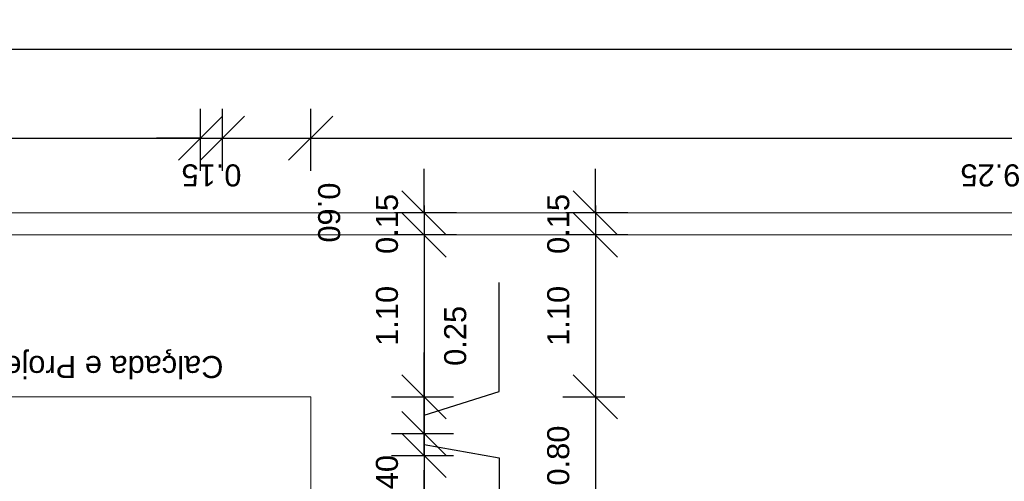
# Model space of a CAD drawing. Header units: centimetres. Extents: x 1481 to 8105, y -69 to 2574.
# Tile 13 of 16: x 3571 to 4241, y 2161 to 2474. Entities that reach past the tile are written whole.
import ezdxf

# ---------------------------------------------------------------- set-up
doc = ezdxf.new("R2010")
doc.units = ezdxf.units.CM
for name, color, linetype, lineweight in [('A-ANNO-DIMS', 1, 'Continuous', 9), ('A-FLOR', 192, 'Continuous', 9), ('A-WALL', 250, 'Continuous', 9), ('C-TOPO', 7, 'Continuous', 9), ('G-ANNO-TEXT', 231, 'Continuous', 9)]:
    doc.layers.add(name, color=color, linetype=linetype, lineweight=lineweight)
doc.styles.add('Arial', font='arial.ttf', dxfattribs={"height": 15})
doc.dimstyles.new('Cotas_Planta_Baixa', dxfattribs={"dimscale": 30.48, "dimtxt": 15.303891, "dimasz": 0.984252, "dimexe": 0.656168, "dimexo": 0.0625, "dimgap": 0.574147, "dimtad": 1, "dimlfac": 0.01, "dimrnd": 0.01, "dimzin": 0, "dimdsep": 46, "dimtxsty": 'Arial', "dimblk1": 'OBLIQUE', "dimblk2": 'OBLIQUE', "dimsah": 1, "dimcen": 0.09, "dimdle": 0.656168, "dimazin": 0, "dimtfac": 1, "dimtdec": 4, "dimtix": 1, "dimtmove": 0, "dimatfit": 3, "dimfxl": 0.787402, "dimfxlon": 1, "dimtvp": 1, "dimtolj": 1, "dimtzin": 0, "dimarcsym": 2})
doc.dimstyles.new('Cotas_Planta_Baixa_1', dxfattribs={"dimscale": 30.48, "dimtxt": 15.303891, "dimasz": 0.984252, "dimexe": 0.656168, "dimexo": 0.0625, "dimgap": 0.574147, "dimtad": 1, "dimlfac": 0.01, "dimrnd": 0.01, "dimzin": 0, "dimdsep": 46, "dimtxsty": 'Arial', "dimblk1": 'OBLIQUE', "dimblk2": 'OBLIQUE', "dimsah": 1, "dimcen": 0.09, "dimdle": 0.656168, "dimazin": 0, "dimtfac": 1, "dimtdec": 4, "dimtix": 1, "dimtmove": 1, "dimatfit": 3, "dimfxl": 0.787402, "dimfxlon": 1, "dimtvp": 1, "dimtolj": 1, "dimtzin": 0, "dimarcsym": 2})

# ---------------------------------------------------------------- blocks, each defined once
blk = doc.blocks.new('_Oblique')
at = {"color": 0, "linetype": 'ByBlock', "lineweight": -2}
blk.add_line((-0.5, -0.5), (0.5, 0.5), dxfattribs=at)
blk = doc.blocks.new('*D242')
at = {"layer": 'A-ANNO-DIMS', "color": 0, "lineweight": -2, "transparency": 16777216}
for p, q in [((3374.32, 2371.76), (3374.32, 2413.85)), ((3694.32, 2371.76), (3694.32, 2413.85)), ((3354.32, 2393.85), (3714.32, 2393.85))]:
    blk.add_line(p, q, dxfattribs=at)
at = {"layer": 'Defpoints', "color": 0, "transparency": 16777216}
for p in [(3694.32, 2393.85), (3374.32, 2369.85), (3694.32, 2369.85)]:
    blk.add_point(p, dxfattribs=at)
at = {"layer": 'A-ANNO-DIMS', "color": 0, "lineweight": -2, "transparency": 16777216, "xscale": 29.99999999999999, "yscale": 29.99999999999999, "zscale": 29.99999999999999, "rotation": 180}
blk.add_blockref('_Oblique', (3374.32, 2393.85), dxfattribs=at)
at = {"layer": 'A-ANNO-DIMS', "color": 0, "lineweight": -2, "transparency": 16777216, "xscale": 29.99999999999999, "yscale": 29.99999999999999, "zscale": 29.99999999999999}
blk.add_blockref('_Oblique', (3694.32, 2393.85), dxfattribs=at)
at = {"layer": 'A-ANNO-DIMS', "color": 0, "transparency": 16777216, "insert": (3534.32, 2368.69), "char_height": 15, "width": 48.5957, "attachment_point": 5, "rotation": 180, "style": 'Arial'}
blk.add_mtext('\\A1;3.20', dxfattribs=at)
blk = doc.blocks.new('*D243')
at = {"layer": 'A-ANNO-DIMS', "color": 0, "lineweight": -2, "transparency": 16777216}
for p, q in [((3694.32, 2371.76), (3694.32, 2413.85)), ((3709.32, 2371.76), (3709.32, 2413.85)), ((3694.32, 2393.85), (3664.32, 2393.85)), ((3694.32, 2393.85), (3709.32, 2393.85)), ((3709.32, 2393.85), (3739.32, 2393.85))]:
    blk.add_line(p, q, dxfattribs=at)
at = {"layer": 'Defpoints', "color": 0, "transparency": 16777216}
for p in [(3709.32, 2393.85), (3694.32, 2369.85), (3709.32, 2369.85)]:
    blk.add_point(p, dxfattribs=at)
at = {"layer": 'A-ANNO-DIMS', "color": 0, "lineweight": -2, "transparency": 16777216, "xscale": 29.99999999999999, "yscale": 29.99999999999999, "zscale": 29.99999999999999}
blk.add_blockref('_Oblique', (3694.32, 2393.85), dxfattribs=at)
at = {"layer": 'A-ANNO-DIMS', "color": 0, "lineweight": -2, "transparency": 16777216, "xscale": 29.99999999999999, "yscale": 29.99999999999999, "zscale": 29.99999999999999, "rotation": 180}
blk.add_blockref('_Oblique', (3709.32, 2393.85), dxfattribs=at)
at = {"layer": 'A-ANNO-DIMS', "color": 0, "transparency": 16777216, "insert": (3701.82, 2368.69), "char_height": 15, "width": 48.5957, "attachment_point": 5, "rotation": 180, "style": 'Arial'}
blk.add_mtext('\\A1;0.15', dxfattribs=at)
blk = doc.blocks.new('*D244')
at = {"layer": 'A-ANNO-DIMS', "color": 0, "lineweight": -2, "transparency": 16777216}
for p, q in [((3709.32, 2371.76), (3709.32, 2413.85)), ((3769.32, 2371.76), (3769.32, 2413.85)), ((3689.32, 2393.85), (3789.32, 2393.85))]:
    blk.add_line(p, q, dxfattribs=at)
at = {"layer": 'Defpoints', "color": 0, "transparency": 16777216}
for p in [(3769.32, 2393.85), (3709.32, 2369.85), (3769.32, 2369.85)]:
    blk.add_point(p, dxfattribs=at)
at = {"layer": 'A-ANNO-DIMS', "color": 0, "lineweight": -2, "transparency": 16777216, "xscale": 29.99999999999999, "yscale": 29.99999999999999, "zscale": 29.99999999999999, "rotation": 180}
blk.add_blockref('_Oblique', (3709.32, 2393.85), dxfattribs=at)
at = {"layer": 'A-ANNO-DIMS', "color": 0, "lineweight": -2, "transparency": 16777216, "xscale": 29.99999999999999, "yscale": 29.99999999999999, "zscale": 29.99999999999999}
blk.add_blockref('_Oblique', (3769.32, 2393.85), dxfattribs=at)
at = {"layer": 'A-ANNO-DIMS', "color": 0, "transparency": 16777216, "insert": (3789.37, 2363.68), "char_height": 15, "width": 48.5957, "attachment_point": 1, "rotation": 270, "line_spacing_factor": 0.941778, "style": 'Arial'}
blk.add_mtext('\\A1;0.60', dxfattribs=at)
blk = doc.blocks.new('*D245')
at = {"layer": 'A-ANNO-DIMS', "color": 0, "lineweight": -2, "transparency": 16777216}
for p, q in [((3769.32, 2371.76), (3769.32, 2413.85)), ((4694.32, 2371.76), (4694.32, 2413.85)), ((3749.32, 2393.85), (4714.32, 2393.85))]:
    blk.add_line(p, q, dxfattribs=at)
at = {"layer": 'Defpoints', "color": 0, "transparency": 16777216}
for p in [(4694.32, 2393.85), (3769.32, 2369.85), (4694.32, 2369.85)]:
    blk.add_point(p, dxfattribs=at)
at = {"layer": 'A-ANNO-DIMS', "color": 0, "lineweight": -2, "transparency": 16777216, "xscale": 29.99999999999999, "yscale": 29.99999999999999, "zscale": 29.99999999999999, "rotation": 180}
blk.add_blockref('_Oblique', (3769.32, 2393.85), dxfattribs=at)
at = {"layer": 'A-ANNO-DIMS', "color": 0, "lineweight": -2, "transparency": 16777216, "xscale": 29.99999999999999, "yscale": 29.99999999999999, "zscale": 29.99999999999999}
blk.add_blockref('_Oblique', (4694.32, 2393.85), dxfattribs=at)
at = {"layer": 'A-ANNO-DIMS', "color": 0, "transparency": 16777216, "insert": (4231.82, 2368.69), "char_height": 15, "width": 48.5957, "attachment_point": 5, "rotation": 180, "style": 'Arial'}
blk.add_mtext('\\A1;9.25', dxfattribs=at)
blk = doc.blocks.new('*D247')
at = {"layer": 'A-ANNO-DIMS', "color": 0, "lineweight": -2, "transparency": 16777216}
for p, q in [((1709.32, 2432.35), (1709.32, 2474.44)), ((4709.32, 2432.35), (4709.32, 2474.44)), ((1689.32, 2454.44), (4729.32, 2454.44))]:
    blk.add_line(p, q, dxfattribs=at)
at = {"layer": 'Defpoints', "color": 0, "transparency": 16777216}
for p in [(4709.32, 2454.44), (1709.32, 2430.44), (4709.32, 2430.44)]:
    blk.add_point(p, dxfattribs=at)
at = {"layer": 'A-ANNO-DIMS', "color": 0, "lineweight": -2, "transparency": 16777216, "xscale": 29.99999999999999, "yscale": 29.99999999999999, "zscale": 29.99999999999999, "rotation": 180}
blk.add_blockref('_Oblique', (1709.32, 2454.44), dxfattribs=at)
at = {"layer": 'A-ANNO-DIMS', "color": 0, "lineweight": -2, "transparency": 16777216, "xscale": 29.99999999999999, "yscale": 29.99999999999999, "zscale": 29.99999999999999}
blk.add_blockref('_Oblique', (4709.32, 2454.44), dxfattribs=at)
at = {"layer": 'A-ANNO-DIMS', "color": 0, "transparency": 16777216, "insert": (3209.32, 2429.28), "char_height": 15, "width": 62.4399, "attachment_point": 5, "rotation": 180, "style": 'Arial'}
blk.add_mtext('\\A1;30.00', dxfattribs=at)
blk = doc.blocks.new('*D260')
at = {"layer": 'A-ANNO-DIMS', "color": 0, "lineweight": -2, "transparency": 16777216}
for p, q in [((3846.45, 2343.06), (3846.45, 2373.06)), ((3868.54, 2343.06), (3826.45, 2343.06)), ((3846.45, 2343.06), (3846.45, 2328.06)), ((3868.54, 2328.06), (3826.45, 2328.06)), ((3846.45, 2328.06), (3846.45, 2298.06))]:
    blk.add_line(p, q, dxfattribs=at)
at = {"layer": 'Defpoints', "color": 0, "transparency": 16777216}
for p in [(3870.45, 2343.06), (3846.45, 2328.06), (3870.45, 2328.06)]:
    blk.add_point(p, dxfattribs=at)
at = {"layer": 'A-ANNO-DIMS', "color": 0, "lineweight": -2, "transparency": 16777216, "xscale": 29.99999999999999, "yscale": 29.99999999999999, "zscale": 29.99999999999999}
for p, rotation in [((3846.45, 2343.06), 270), ((3846.45, 2328.06), 90)]:
    blk.add_blockref('_Oblique', p, dxfattribs=dict(at, rotation=rotation))
at = {"layer": 'A-ANNO-DIMS', "color": 0, "transparency": 16777216, "insert": (3821.29, 2335.56), "char_height": 15, "width": 48.5957, "attachment_point": 5, "rotation": 90, "style": 'Arial'}
blk.add_mtext('\\A1;0.15', dxfattribs=at)
blk = doc.blocks.new('*D261')
at = {"layer": 'A-ANNO-DIMS', "color": 0, "lineweight": -2, "transparency": 16777216}
for p, q in [((3846.45, 2348.06), (3846.45, 2198.06)), ((3868.54, 2328.06), (3826.45, 2328.06)), ((3824.35, 2218.06), (3866.45, 2218.06))]:
    blk.add_line(p, q, dxfattribs=at)
at = {"layer": 'Defpoints', "color": 0, "transparency": 16777216}
for p in [(3870.45, 2328.06), (3822.45, 2218.06), (3846.45, 2218.06)]:
    blk.add_point(p, dxfattribs=at)
at = {"layer": 'A-ANNO-DIMS', "color": 0, "lineweight": -2, "transparency": 16777216, "xscale": 29.99999999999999, "yscale": 29.99999999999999, "zscale": 29.99999999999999}
for p, rotation in [((3846.45, 2328.06), 90), ((3846.45, 2218.06), 270)]:
    blk.add_blockref('_Oblique', p, dxfattribs=dict(at, rotation=rotation))
at = {"layer": 'A-ANNO-DIMS', "color": 0, "transparency": 16777216, "insert": (3821.29, 2273.06), "char_height": 15, "width": 48.5957, "attachment_point": 5, "rotation": 90, "style": 'Arial'}
blk.add_mtext('\\A1;1.10', dxfattribs=at)
blk = doc.blocks.new('*D262')
at = {"layer": 'A-ANNO-DIMS', "color": 0, "lineweight": -2, "transparency": 16777216}
for p, q in [((3897.64, 2221.57), (3897.64, 2295.65)), ((3846.45, 2218.06), (3846.45, 2248.06)), ((3824.35, 2218.06), (3866.45, 2218.06)), ((3846.45, 2205.56), (3897.64, 2221.57)), ((3846.45, 2218.06), (3846.45, 2193.06)), ((3846.45, 2218.06), (3846.45, 2193.06)), ((3824.35, 2193.06), (3866.45, 2193.06)), ((3846.45, 2193.06), (3846.45, 2163.06))]:
    blk.add_line(p, q, dxfattribs=at)
at = {"layer": 'Defpoints', "color": 0, "transparency": 16777216}
for p in [(3822.45, 2218.06), (3822.45, 2193.06), (3846.45, 2193.06)]:
    blk.add_point(p, dxfattribs=at)
at = {"layer": 'A-ANNO-DIMS', "color": 0, "lineweight": -2, "transparency": 16777216, "xscale": 29.99999999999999, "yscale": 29.99999999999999, "zscale": 29.99999999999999}
for p, rotation in [((3846.45, 2218.06), 270), ((3846.45, 2193.06), 90)]:
    blk.add_blockref('_Oblique', p, dxfattribs=dict(at, rotation=rotation))
at = {"layer": 'A-ANNO-DIMS', "color": 0, "transparency": 16777216, "insert": (3860.14, 2239.07), "char_height": 15, "width": 48.5957, "attachment_point": 1, "rotation": 90, "line_spacing_factor": 0.941778, "style": 'Arial'}
blk.add_mtext('\\A1;0.25', dxfattribs=at)
blk = doc.blocks.new('*D263')
at = {"layer": 'A-ANNO-DIMS', "color": 0, "lineweight": -2, "transparency": 16777216}
for p, q in [((3846.45, 2193.06), (3846.45, 2223.06)), ((3824.35, 2193.06), (3866.45, 2193.06)), ((3846.45, 2193.06), (3846.45, 2178.06)), ((3846.45, 2193.06), (3846.45, 2178.06)), ((3846.45, 2185.56), (3897.64, 2176.59)), ((3824.35, 2178.06), (3866.45, 2178.06)), ((3846.45, 2178.06), (3846.45, 2148.06)), ((3897.64, 2176.59), (3897.64, 2102.52))]:
    blk.add_line(p, q, dxfattribs=at)
at = {"layer": 'Defpoints', "color": 0, "transparency": 16777216}
for p in [(3822.45, 2193.06), (3822.45, 2178.06), (3846.45, 2178.06)]:
    blk.add_point(p, dxfattribs=at)
at = {"layer": 'A-ANNO-DIMS', "color": 0, "lineweight": -2, "transparency": 16777216, "xscale": 29.99999999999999, "yscale": 29.99999999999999, "zscale": 29.99999999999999}
for p, rotation in [((3846.45, 2193.06), 270), ((3846.45, 2178.06), 90)]:
    blk.add_blockref('_Oblique', p, dxfattribs=dict(at, rotation=rotation))
at = {"layer": 'A-ANNO-DIMS', "color": 0, "transparency": 16777216, "insert": (3860.14, 2110.5), "char_height": 15, "width": 48.5957, "attachment_point": 1, "rotation": 90, "line_spacing_factor": 0.941778, "style": 'Arial'}
blk.add_mtext('\\A1;0.15', dxfattribs=at)
blk = doc.blocks.new('*D264')
at = {"layer": 'A-ANNO-DIMS', "color": 0, "lineweight": -2, "transparency": 16777216}
for p, q in [((3846.45, 2178.06), (3846.45, 2208.06)), ((3824.35, 2178.06), (3866.45, 2178.06)), ((3846.45, 2178.06), (3846.45, 2138.06)), ((3824.35, 2138.06), (3866.45, 2138.06)), ((3846.45, 2138.06), (3846.45, 2108.06))]:
    blk.add_line(p, q, dxfattribs=at)
at = {"layer": 'Defpoints', "color": 0, "transparency": 16777216}
for p in [(3822.45, 2178.06), (3822.45, 2138.06), (3846.45, 2138.06)]:
    blk.add_point(p, dxfattribs=at)
at = {"layer": 'A-ANNO-DIMS', "color": 0, "lineweight": -2, "transparency": 16777216, "xscale": 29.99999999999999, "yscale": 29.99999999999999, "zscale": 29.99999999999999}
for p, rotation in [((3846.45, 2178.06), 270), ((3846.45, 2138.06), 90)]:
    blk.add_blockref('_Oblique', p, dxfattribs=dict(at, rotation=rotation))
at = {"layer": 'A-ANNO-DIMS', "color": 0, "transparency": 16777216, "insert": (3821.29, 2158.06), "char_height": 15, "width": 48.5957, "attachment_point": 5, "rotation": 90, "style": 'Arial'}
blk.add_mtext('\\A1;0.40', dxfattribs=at)
blk = doc.blocks.new('*D265')
at = {"layer": 'A-ANNO-DIMS', "color": 0, "lineweight": -2, "transparency": 16777216}
for p, q in [((3846.45, 2138.06), (3846.45, 2168.06)), ((3824.35, 2138.06), (3866.45, 2138.06)), ((3846.45, 2138.06), (3846.45, 2123.06)), ((3824.35, 2123.06), (3866.45, 2123.06)), ((3846.45, 2123.06), (3846.45, 2093.06))]:
    blk.add_line(p, q, dxfattribs=at)
at = {"layer": 'Defpoints', "color": 0, "transparency": 16777216}
for p in [(3822.45, 2138.06), (3822.45, 2123.06), (3846.45, 2123.06)]:
    blk.add_point(p, dxfattribs=at)
at = {"layer": 'A-ANNO-DIMS', "color": 0, "lineweight": -2, "transparency": 16777216, "xscale": 29.99999999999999, "yscale": 29.99999999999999, "zscale": 29.99999999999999}
for p, rotation in [((3846.45, 2138.06), 270), ((3846.45, 2123.06), 90)]:
    blk.add_blockref('_Oblique', p, dxfattribs=dict(at, rotation=rotation))
at = {"layer": 'A-ANNO-DIMS', "color": 0, "transparency": 16777216, "insert": (3841.44, 2067.39), "char_height": 15, "width": 48.5957, "attachment_point": 1, "rotation": 90, "line_spacing_factor": 0.941778, "style": 'Arial'}
blk.add_mtext('\\A1;0.15', dxfattribs=at)
blk = doc.blocks.new('*D270')
at = {"layer": 'A-ANNO-DIMS', "color": 0, "lineweight": -2, "transparency": 16777216}
for p, q in [((3963, 2343.06), (3963, 2373.06)), ((3985.09, 2343.06), (3943, 2343.06)), ((3963, 2343.06), (3963, 2328.06)), ((3985.09, 2328.06), (3943, 2328.06)), ((3963, 2328.06), (3963, 2298.06))]:
    blk.add_line(p, q, dxfattribs=at)
at = {"layer": 'Defpoints', "color": 0, "transparency": 16777216}
for p in [(3987, 2343.06), (3963, 2328.06), (3987, 2328.06)]:
    blk.add_point(p, dxfattribs=at)
at = {"layer": 'A-ANNO-DIMS', "color": 0, "lineweight": -2, "transparency": 16777216, "xscale": 29.99999999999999, "yscale": 29.99999999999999, "zscale": 29.99999999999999}
for p, rotation in [((3963, 2343.06), 270), ((3963, 2328.06), 90)]:
    blk.add_blockref('_Oblique', p, dxfattribs=dict(at, rotation=rotation))
at = {"layer": 'A-ANNO-DIMS', "color": 0, "transparency": 16777216, "insert": (3937.84, 2335.56), "char_height": 15, "width": 48.5957, "attachment_point": 5, "rotation": 90, "style": 'Arial'}
blk.add_mtext('\\A1;0.15', dxfattribs=at)
blk = doc.blocks.new('*D271')
at = {"layer": 'A-ANNO-DIMS', "color": 0, "lineweight": -2, "transparency": 16777216}
for p, q in [((3963, 2348.06), (3963, 2198.06)), ((3985.09, 2328.06), (3943, 2328.06)), ((3940.9, 2218.06), (3983, 2218.06))]:
    blk.add_line(p, q, dxfattribs=at)
at = {"layer": 'Defpoints', "color": 0, "transparency": 16777216}
for p in [(3987, 2328.06), (3939, 2218.06), (3963, 2218.06)]:
    blk.add_point(p, dxfattribs=at)
at = {"layer": 'A-ANNO-DIMS', "color": 0, "lineweight": -2, "transparency": 16777216, "xscale": 29.99999999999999, "yscale": 29.99999999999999, "zscale": 29.99999999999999}
for p, rotation in [((3963, 2328.06), 90), ((3963, 2218.06), 270)]:
    blk.add_blockref('_Oblique', p, dxfattribs=dict(at, rotation=rotation))
at = {"layer": 'A-ANNO-DIMS', "color": 0, "transparency": 16777216, "insert": (3937.84, 2273.06), "char_height": 15, "width": 48.5957, "attachment_point": 5, "rotation": 90, "style": 'Arial'}
blk.add_mtext('\\A1;1.10', dxfattribs=at)
blk = doc.blocks.new('*D272')
at = {"layer": 'A-ANNO-DIMS', "color": 0, "lineweight": -2, "transparency": 16777216}
for p, q in [((3963, 2238.06), (3963, 2118.06)), ((3940.9, 2218.06), (3983, 2218.06)), ((3940.9, 2138.06), (3983, 2138.06))]:
    blk.add_line(p, q, dxfattribs=at)
at = {"layer": 'Defpoints', "color": 0, "transparency": 16777216}
for p in [(3939, 2218.06), (3939, 2138.06), (3963, 2138.06)]:
    blk.add_point(p, dxfattribs=at)
at = {"layer": 'A-ANNO-DIMS', "color": 0, "lineweight": -2, "transparency": 16777216, "xscale": 29.99999999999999, "yscale": 29.99999999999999, "zscale": 29.99999999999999}
for p, rotation in [((3963, 2218.06), 90), ((3963, 2138.06), 270)]:
    blk.add_blockref('_Oblique', p, dxfattribs=dict(at, rotation=rotation))
at = {"layer": 'A-ANNO-DIMS', "color": 0, "transparency": 16777216, "insert": (3937.84, 2178.06), "char_height": 15, "width": 48.5957, "attachment_point": 5, "rotation": 90, "style": 'Arial'}
blk.add_mtext('\\A1;0.80', dxfattribs=at)

msp = doc.modelspace()

# ---------------------------------------------------------------- linework, layer by layer
at = {"layer": 'A-FLOR'}
for p, q in [((3769.319, 2218.061), (2916.74, 2218.061)), ((3769.319, 1758.061), (3769.319, 2218.061))]:
    msp.add_line(p, q, dxfattribs=at)
at = {"layer": 'A-WALL'}
for p, q in [((2916.74, 2343.061), (4709.319, 2343.061)), ((4694.319, 2328.061), (2916.74, 2328.061))]:
    msp.add_line(p, q, dxfattribs=at)
at = {"layer": 'C-TOPO'}
msp.add_line((4709.319, 2343.061), (1709.319, 2343.061), dxfattribs=at)

# ---------------------------------------------------------------- texts
at = {"layer": 'G-ANNO-TEXT', "color": 7, "insert": (3709.974, 2230.796), "char_height": 15, "width": 425.69606, "attachment_point": 1, "rotation": 180, "style": 'Arial'}
msp.add_mtext('Calçada e Projeção do Beiral = 0,80m', dxfattribs=at)

# ---------------------------------------------------------------- dimensions: what is measured, and where the dimension line sits
at = {"layer": 'A-ANNO-DIMS'}
for base, p1, p2, override, picture, middle in [((4709.319, 2454.445), (1709.319, 2430.445), (4709.319, 2430.445), {"dimtad": 4, "dimpost": '<>', "dimfxl": 3000}, '*D247', (3209.319, 2429.281)), ((3694.319, 2393.853), (3374.319, 2369.853), (3694.319, 2369.853), {"dimtad": 4, "dimpost": '<>', "dimfxl": 320}, '*D242', (3534.319, 2368.69)), ((3709.319, 2393.853), (3694.319, 2369.853), (3709.319, 2369.853), {"dimtad": 4, "dimpost": '<>', "dimfxl": 15}, '*D243', (3701.819, 2368.695)), ((4694.319, 2393.853), (3769.319, 2369.853), (4694.319, 2369.853), {"dimtad": 4, "dimpost": '<>', "dimfxl": 925}, '*D245', (4231.819, 2368.695))]:
    dim = msp.add_linear_dim(base=base, p1=p1, p2=p2, dimstyle='Cotas_Planta_Baixa', override=override, dxfattribs=at)
    dim.commit()
    dim.dimension.update_dxf_attribs({"geometry": picture, "text_midpoint": middle})
dim = msp.add_linear_dim(base=(3769.319, 2393.853), p1=(3709.319, 2369.853), p2=(3769.319, 2369.853), dimstyle='Cotas_Planta_Baixa_1', override={"dimtad": 4, "dimpost": '<>', "dimfxl": 60}, dxfattribs=at)
dim.commit()
dim.dimension.update_dxf_attribs({"geometry": '*D244', "text_midpoint": (3779.368, 2366.88), "dimtype": 160, "text_rotation": 90})
for base, p1, p2, override, picture, middle in [((3846.448, 2328.061), (3870.448, 2343.061), (3870.448, 2328.061), {"dimpost": '<>', "dimfxl": 15}, '*D260', (3821.289, 2335.561)), ((3962.998, 2328.061), (3986.998, 2343.061), (3986.998, 2328.061), {"dimpost": '<>', "dimfxl": 15}, '*D270', (3937.839, 2335.561)), ((3846.448, 2218.061), (3870.448, 2328.061), (3822.448, 2218.061), {"dimpost": '<>', "dimfxl": 120.016666}, '*D261', (3821.289, 2273.061)), ((3962.998, 2218.061), (3986.998, 2328.061), (3938.998, 2218.061), {"dimpost": '<>', "dimfxl": 120.016666}, '*D271', (3937.839, 2273.061)), ((3962.998, 2138.061), (3938.998, 2218.061), (3938.998, 2138.061), {"dimpost": '<>', "dimfxl": 80}, '*D272', (3937.839, 2178.061)), ((3846.448, 2138.061), (3822.448, 2178.061), (3822.448, 2138.061), {"dimpost": '<>', "dimfxl": 40}, '*D264', (3821.289, 2158.061))]:
    dim = msp.add_linear_dim(base=base, p1=p1, p2=p2, angle=270, dimstyle='Cotas_Planta_Baixa', override=override, dxfattribs=at)
    dim.commit()
    dim.dimension.update_dxf_attribs({"geometry": picture, "text_midpoint": middle})
for base, p1, p2, override, picture, middle in [((3846.448, 2193.061), (3822.448, 2218.061), (3822.448, 2193.061), {"dimpost": '<>', "dimfxl": 25}, '*D262', (3897.641, 2239.074)), ((3846.448, 2178.061), (3822.448, 2193.061), (3822.448, 2178.061), {"dimpost": '<>', "dimfxl": 15}, '*D263', (3897.641, 2159.094)), ((3846.448, 2123.061), (3822.448, 2138.061), (3822.448, 2123.061), {"dimpost": '<>', "dimfxl": 15}, '*D265', (3878.936, 2091.692))]:
    dim = msp.add_linear_dim(base=base, p1=p1, p2=p2, angle=270, dimstyle='Cotas_Planta_Baixa_1', override=override, dxfattribs=at)
    dim.commit()
    dim.dimension.update_dxf_attribs({"geometry": picture, "text_midpoint": middle, "dimtype": 160})

doc.saveas('drawing.dxf')
